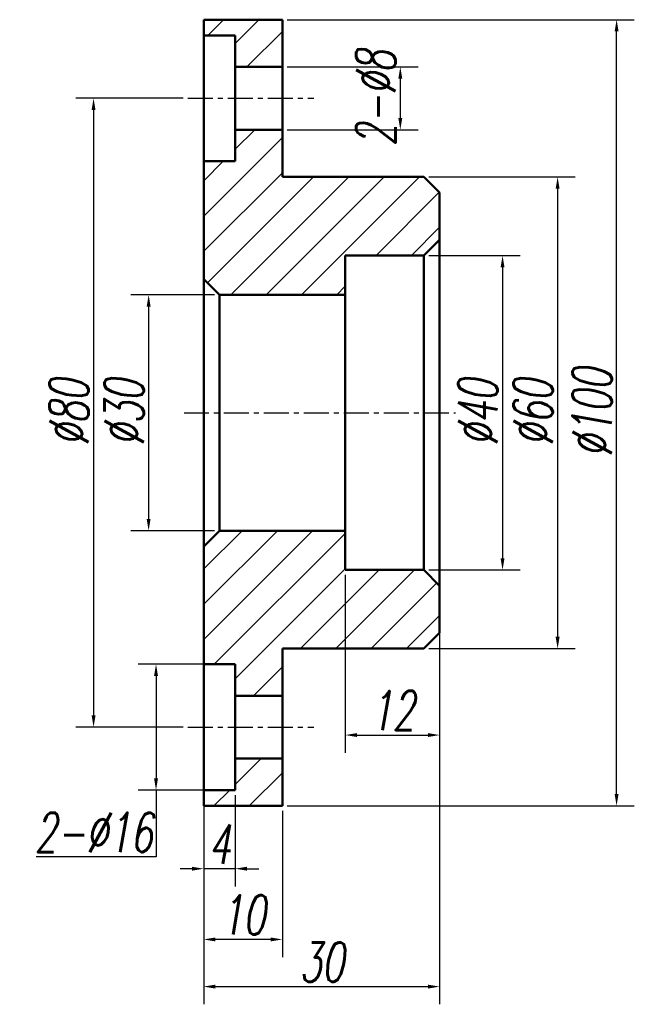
# Model space of a CAD drawing. Header units: millimetres. Extents: x -26 to 52, y 113 to 238.
import ezdxf

# ---------------------------------------------------------------- set-up
doc = ezdxf.new("R2010")
doc.units = ezdxf.units.MM
doc.header["$LTSCALE"] = 0.1
doc.header["$PDMODE"] = 34
doc.linetypes.add('CENTER', pattern=[50.8, 31.75, -6.35, 6.35, -6.35])
for name, color, linetype in [('1中心线', 1, 'CENTER'), ('5尺寸', 5, 'Continuous'), ('7剖面线', 7, 'Continuous')]:
    doc.layers.add(name, color=color, linetype=linetype)
doc.layers.add('2粗实线', color=7, linetype='Continuous', lineweight=50)
doc.styles.add('dim', font='txt.shx', dxfattribs={"width": 0.66, "oblique": 10})
doc.dimstyles.new('Djxzt', dxfattribs={"dimtxt": 5, "dimasz": 1.5, "dimexe": 2.25, "dimexo": 0.625, "dimtad": 1, "dimtoh": 1, "dimdsep": 46, "dimtxsty": 'dim', "dimcen": 2.5, "dimclrd": 256, "dimclrt": 256, "dimadec": 0, "dimazin": 0, "dimtfac": 1, "dimtmove": 0, "dimatfit": 3, "dimfxl": 1, "dimlwd": -1, "dimarcsym": 0})
doc.dimstyles.new('jxzt', dxfattribs={"dimtxt": 5, "dimasz": 1.5, "dimexe": 2.25, "dimexo": 0.625, "dimtad": 1, "dimtoh": 1, "dimdsep": 46, "dimtxsty": 'dim', "dimcen": 2.5, "dimclrd": 256, "dimclrt": 256, "dimadec": 0, "dimazin": 0, "dimtfac": 1, "dimtmove": 0, "dimatfit": 3, "dimfxl": 1, "dimlwd": -1, "dimarcsym": 0})

# ---------------------------------------------------------------- blocks, each defined once
blk = doc.blocks.new('*D1')
at = {"layer": '5尺寸', "color": 0, "lineweight": -2}
for p, q in [((-2.5, 139.375), (-2.5, 127.75)), ((1.5, 139.375), (1.5, 127.75))]:
    blk.add_line(p, q, dxfattribs=at)
at = {"layer": '5尺寸'}
for p, q in [((-4, 130), (-5.5, 130)), ((1.5, 130), (-2.5, 130)), ((3, 130), (4.5, 130))]:
    blk.add_line(p, q, dxfattribs=at)
for points in [[(-4, 130.25), (-4, 129.75), (-2.5, 130)], [(3, 130.25), (3, 129.75), (1.5, 130)]]:
    blk.add_solid(points, dxfattribs=at)
at = {"layer": 'Defpoints', "color": 0}
for p in [(-2.5, 140), (1.5, 140), (-2.5, 130)]:
    blk.add_point(p, dxfattribs=at)
at = {"layer": '5尺寸', "insert": (-0.5, 133.125), "char_height": 5, "attachment_point": 5, "style": 'dim'}
blk.add_mtext('4', dxfattribs=at)
blk = doc.blocks.new('*D2')
at = {"layer": '5尺寸', "color": 0, "lineweight": -2}
for p, q in [((-2.5, 137.375), (-2.5, 118.75)), ((7.5, 137.375), (7.5, 118.75))]:
    blk.add_line(p, q, dxfattribs=at)
at = {"layer": '5尺寸'}
blk.add_line((6, 121), (-1, 121), dxfattribs=at)
for points in [[(-1, 121.25), (-1, 120.75), (-2.5, 121)], [(6, 121.25), (6, 120.75), (7.5, 121)]]:
    blk.add_solid(points, dxfattribs=at)
at = {"layer": 'Defpoints', "color": 0}
for p in [(-2.5, 138), (7.5, 138), (-2.5, 121)]:
    blk.add_point(p, dxfattribs=at)
at = {"layer": '5尺寸', "insert": (2.5, 124.125), "char_height": 5, "attachment_point": 5, "style": 'dim'}
blk.add_mtext('10', dxfattribs=at)
blk = doc.blocks.new('*D3')
at = {"layer": '5尺寸', "color": 0, "lineweight": -2}
for p, q in [((27.5, 159.375), (27.5, 112.75)), ((-2.5, 136.75), (-2.5, 112.75))]:
    blk.add_line(p, q, dxfattribs=at)
at = {"layer": '5尺寸'}
blk.add_line((-1, 115), (26, 115), dxfattribs=at)
for points in [[(-1, 115.25), (-1, 114.75), (-2.5, 115)], [(26, 115.25), (26, 114.75), (27.5, 115)]]:
    blk.add_solid(points, dxfattribs=at)
at = {"layer": 'Defpoints', "color": 0}
for p in [(27.5, 160), (-2.5, 137.375), (27.5, 115)]:
    blk.add_point(p, dxfattribs=at)
at = {"layer": '5尺寸', "insert": (12.5, 118.125), "char_height": 5, "attachment_point": 5, "style": 'dim'}
blk.add_mtext('30', dxfattribs=at)
blk = doc.blocks.new('*D4')
at = {"layer": '5尺寸', "color": 0, "lineweight": -2}
for p, q in [((15.5, 167.375), (15.5, 144.75)), ((27.5, 167.375), (27.5, 144.75))]:
    blk.add_line(p, q, dxfattribs=at)
at = {"layer": '5尺寸'}
blk.add_line((17, 147), (26, 147), dxfattribs=at)
for points in [[(17, 147.25), (17, 146.75), (15.5, 147)], [(26, 147.25), (26, 146.75), (27.5, 147)]]:
    blk.add_solid(points, dxfattribs=at)
at = {"layer": 'Defpoints', "color": 0}
for p in [(15.5, 168), (27.5, 168), (27.5, 147)]:
    blk.add_point(p, dxfattribs=at)
at = {"layer": '5尺寸', "insert": (21.5, 150.125), "char_height": 5, "attachment_point": 5, "style": 'dim'}
blk.add_mtext('12', dxfattribs=at)
blk = doc.blocks.new('*D5')
at = {"layer": '5尺寸', "color": 0, "lineweight": -2}
for p, q in [((-1.125, 203), (-11.75, 203)), ((-1.125, 173), (-11.75, 173))]:
    blk.add_line(p, q, dxfattribs=at)
at = {"layer": '5尺寸'}
blk.add_line((-9.5, 201.5), (-9.5, 174.5), dxfattribs=at)
for points in [[(-9.75, 201.5), (-9.25, 201.5), (-9.5, 203)], [(-9.75, 174.5), (-9.25, 174.5), (-9.5, 173)]]:
    blk.add_solid(points, dxfattribs=at)
at = {"layer": 'Defpoints', "color": 0}
for p in [(-0.5, 203), (-9.5, 173), (-0.5, 173)]:
    blk.add_point(p, dxfattribs=at)
at = {"layer": '5尺寸', "insert": (-12.625, 188), "char_height": 5, "attachment_point": 5, "rotation": 90, "style": 'dim'}
blk.add_mtext('%%c30', dxfattribs=at)
blk = doc.blocks.new('*D6')
at = {"layer": '5尺寸', "color": 0, "lineweight": -2}
for p, q in [((26.125, 208), (37.75, 208)), ((26.125, 168), (37.75, 168))]:
    blk.add_line(p, q, dxfattribs=at)
at = {"layer": '5尺寸'}
blk.add_line((35.5, 206.5), (35.5, 169.5), dxfattribs=at)
for points in [[(35.25, 206.5), (35.75, 206.5), (35.5, 208)], [(35.25, 169.5), (35.75, 169.5), (35.5, 168)]]:
    blk.add_solid(points, dxfattribs=at)
at = {"layer": 'Defpoints', "color": 0}
for p in [(25.5, 208), (25.5, 168), (35.5, 168)]:
    blk.add_point(p, dxfattribs=at)
at = {"layer": '5尺寸', "insert": (32.375, 188), "char_height": 5, "attachment_point": 5, "rotation": 90, "style": 'dim'}
blk.add_mtext('%%c40', dxfattribs=at)
blk = doc.blocks.new('*D7')
at = {"layer": '5尺寸', "color": 0, "lineweight": -2}
for p, q in [((26.125, 218), (44.75, 218)), ((26.125, 158), (44.75, 158))]:
    blk.add_line(p, q, dxfattribs=at)
at = {"layer": '5尺寸'}
blk.add_line((42.5, 216.5), (42.5, 159.5), dxfattribs=at)
for points in [[(42.25, 216.5), (42.75, 216.5), (42.5, 218)], [(42.25, 159.5), (42.75, 159.5), (42.5, 158)]]:
    blk.add_solid(points, dxfattribs=at)
at = {"layer": 'Defpoints', "color": 0}
for p in [(25.5, 218), (25.5, 158), (42.5, 158)]:
    blk.add_point(p, dxfattribs=at)
at = {"layer": '5尺寸', "insert": (39.375, 188), "char_height": 5, "attachment_point": 5, "rotation": 90, "style": 'dim'}
blk.add_mtext('%%c60', dxfattribs=at)
blk = doc.blocks.new('*D8')
at = {"layer": '5尺寸', "color": 0, "lineweight": -2}
for p, q in [((8.125, 238), (52.25, 238)), ((8.125, 138), (52.25, 138))]:
    blk.add_line(p, q, dxfattribs=at)
at = {"layer": '5尺寸'}
blk.add_line((50, 139.5), (50, 236.5), dxfattribs=at)
for points in [[(49.75, 236.5), (50.25, 236.5), (50, 238)], [(49.75, 139.5), (50.25, 139.5), (50, 138)]]:
    blk.add_solid(points, dxfattribs=at)
at = {"layer": 'Defpoints', "color": 0}
for p in [(7.5, 238), (50, 238), (7.5, 138)]:
    blk.add_point(p, dxfattribs=at)
at = {"layer": '5尺寸', "insert": (46.875, 188), "char_height": 5, "attachment_point": 5, "rotation": 90, "style": 'dim'}
blk.add_mtext('%%c100', dxfattribs=at)
blk = doc.blocks.new('*D9')
at = {"layer": '5尺寸', "color": 0, "lineweight": -2}
for p, q in [((-5.125, 228), (-18.75, 228)), ((-5.125, 148), (-18.75, 148))]:
    blk.add_line(p, q, dxfattribs=at)
at = {"layer": '5尺寸'}
blk.add_line((-16.5, 226.5), (-16.5, 149.5), dxfattribs=at)
for points in [[(-16.75, 226.5), (-16.25, 226.5), (-16.5, 228)], [(-16.75, 149.5), (-16.25, 149.5), (-16.5, 148)]]:
    blk.add_solid(points, dxfattribs=at)
at = {"layer": 'Defpoints', "color": 0}
for p in [(-4.5, 228), (-16.5, 148), (-4.5, 148)]:
    blk.add_point(p, dxfattribs=at)
at = {"layer": '5尺寸', "insert": (-19.625, 188), "char_height": 5, "attachment_point": 5, "rotation": 90, "style": 'dim'}
blk.add_mtext('%%c80', dxfattribs=at)
blk = doc.blocks.new('*D10')
at = {"layer": '5尺寸', "color": 0, "lineweight": -2}
for p, q in [((0.87, 156), (-10.81, 156)), ((0.87, 140), (-10.81, 140))]:
    blk.add_line(p, q, dxfattribs=at)
at = {"layer": '5尺寸'}
for p, q in [((-8.56, 154.5), (-8.56, 141.5)), ((-8.56, 140), (-8.56, 131.5)), ((-8.56, 131.5), (-23.82, 131.5))]:
    blk.add_line(p, q, dxfattribs=at)
for points in [[(-8.81, 154.5), (-8.31, 154.5), (-8.56, 156)], [(-8.81, 141.5), (-8.31, 141.5), (-8.56, 140)]]:
    blk.add_solid(points, dxfattribs=at)
at = {"layer": 'Defpoints', "color": 0}
for p in [(1.5, 156), (-8.56, 140), (1.5, 140)]:
    blk.add_point(p, dxfattribs=at)
at = {"layer": '5尺寸', "insert": (-16.5, 134.62), "char_height": 5, "attachment_point": 5, "style": 'dim'}
blk.add_mtext('2-%%c16', dxfattribs=at)
blk = doc.blocks.new('*D11')
at = {"layer": '5尺寸', "color": 0, "lineweight": -2}
for p, q in [((8.125, 232), (24.75, 232)), ((8.125, 224), (24.75, 224))]:
    blk.add_line(p, q, dxfattribs=at)
at = {"layer": '5尺寸'}
blk.add_line((22.5, 230.5), (22.5, 225.5), dxfattribs=at)
for points in [[(22.25, 230.5), (22.75, 230.5), (22.5, 232)], [(22.25, 225.5), (22.75, 225.5), (22.5, 224)]]:
    blk.add_solid(points, dxfattribs=at)
at = {"layer": 'Defpoints', "color": 0}
for p in [(7.5, 232), (7.5, 224), (22.5, 224)]:
    blk.add_point(p, dxfattribs=at)
at = {"layer": '5尺寸', "insert": (19.375, 228), "char_height": 5, "attachment_point": 5, "rotation": 90, "style": 'dim'}
blk.add_mtext('2-%%C8', dxfattribs=at)

msp = doc.modelspace()

# ---------------------------------------------------------------- hatches: boundary and pattern name
at = {"layer": '7剖面线'}
h = msp.add_hatch(dxfattribs=at)
h.set_pattern_fill('ANSI31', color=256, style=0)
h.paths.add_polyline_path([(27.5, 216), (25.5, 218), (7.5, 218), (7.5, 224), (1.5, 224), (1.5, 220), (-2.5, 220), (-2.5, 205), (-0.5, 203), (15.5, 203), (15.5, 208), (25.5, 208), (27.5, 210)])
h.paths.add_polyline_path([(7.5, 238), (-2.5, 238), (-2.5, 236), (1.5, 236), (1.5, 232), (7.5, 232)])
h.paths.add_polyline_path([(27.5, 166), (25.5, 168), (15.5, 168), (15.5, 173), (-0.5, 173), (-2.5, 171), (-2.5, 156), (1.5, 156), (1.5, 152), (7.5, 152), (7.5, 158), (25.5, 158), (27.5, 160)])
h.paths.add_polyline_path([(7.5, 144), (1.5, 144), (1.5, 140), (-2.5, 140), (-2.5, 138), (7.5, 138)])

# ---------------------------------------------------------------- linework, layer by layer
at = {"layer": '1中心线'}
for p, q in [((-2.5, 238), (-2.5, 138)), ((-2.5, 138), (-2.5, 238)), ((-4.5, 228), (11.5, 228)), ((-5, 188), (29.5, 188)), ((-5, 188), (29.5, 188)), ((-4.5, 148), (11.5, 148))]:
    msp.add_line(p, q, dxfattribs=at)
at = {"layer": '2粗实线'}
for p, q in [((-2.5, 238), (-2.5, 205)), ((-2.5, 238), (7.5, 238)), ((7.5, 238), (7.5, 218)), ((1.5, 236), (-2.5, 236)), ((1.5, 220), (1.5, 236)), ((1.5, 232), (7.5, 232)), ((1.5, 224), (7.5, 224)), ((-2.5, 220), (1.5, 220)), ((7.5, 218), (25.5, 218)), ((25.5, 218), (27.5, 216)), ((27.5, 216), (27.5, 210)), ((27.5, 210), (25.5, 208)), ((27.5, 210), (27.5, 188)), ((25.5, 208), (15.5, 208)), ((15.5, 208), (15.5, 188)), ((25.5, 208), (25.5, 188)), ((-0.5, 203), (-2.5, 205)), ((-2.5, 205), (-2.5, 188)), ((15.5, 203), (-0.5, 203)), ((-0.5, 203), (-0.5, 188)), ((-2.5, 171), (-2.5, 188)), ((-0.5, 173), (-0.5, 188)), ((15.5, 168), (15.5, 188)), ((25.5, 168), (25.5, 188)), ((27.5, 166), (27.5, 188)), ((-0.5, 173), (-2.5, 171)), ((15.5, 173), (-0.5, 173)), ((-2.5, 138), (-2.5, 171)), ((25.5, 168), (15.5, 168)), ((27.5, 166), (25.5, 168)), ((27.5, 160), (27.5, 166)), ((25.5, 158), (27.5, 160)), ((7.5, 138), (7.5, 158)), ((7.5, 158), (25.5, 158)), ((-2.5, 156), (1.5, 156)), ((1.5, 156), (1.5, 140)), ((1.5, 152), (7.5, 152)), ((1.5, 144), (7.5, 144)), ((1.5, 140), (-2.5, 140)), ((-2.5, 138), (7.5, 138))]:
    msp.add_line(p, q, dxfattribs=at)

# ---------------------------------------------------------------- dimensions: what is measured, and where the dimension line sits
at = {"layer": '5尺寸'}
for base, p1, p2, picture, middle in [((50, 238), (7.5, 138), (7.5, 238), '*D8', (46.875, 188)), ((-16.5, 148), (-4.5, 228), (-4.5, 148), '*D9', (-19.625, 188)), ((42.5, 158), (25.5, 218), (25.5, 158), '*D7', (39.375, 188)), ((35.5, 168), (25.5, 208), (25.5, 168), '*D6', (32.375, 188)), ((-9.5, 173), (-0.5, 203), (-0.5, 173), '*D5', (-12.625, 188))]:
    dim = msp.add_linear_dim(base=base, p1=p1, p2=p2, angle=90, dimstyle='Djxzt', override={"dimpost": '%%c<>'}, dxfattribs=at)
    dim.commit()
    dim.dimension.update_dxf_attribs({"geometry": picture, "text_midpoint": middle})
for base, p1, p2, text, picture, middle in [((22.5, 224), (7.5, 232), (7.5, 224), '2-%%C8', '*D11', (22.5, 228)), ((-8.559, 140), (1.5, 156), (1.5, 140), '2-%%c16', '*D10', (-16.5, 131.5))]:
    dim = msp.add_linear_dim(base=base, p1=p1, p2=p2, angle=90, text=text, dimstyle='Djxzt', override={"dimpost": '%%c<>'}, dxfattribs=at)
    dim.commit()
    dim.dimension.update_dxf_attribs({"geometry": picture, "text_midpoint": middle, "dimtype": 160})
for base, p1, p2, picture, middle in [((27.5, 147), (15.5, 168), (27.5, 168), '*D4', (21.5, 150.125)), ((27.5, 115), (-2.5, 137.375), (27.5, 160), '*D3', (12.5, 118.125)), ((-2.5, 130), (1.5, 140), (-2.5, 140), '*D1', (-0.5, 133.125)), ((-2.5, 121), (7.5, 138), (-2.5, 138), '*D2', (2.5, 124.125))]:
    dim = msp.add_linear_dim(base=base, p1=p1, p2=p2, dimstyle='jxzt', dxfattribs=at)
    dim.commit()
    dim.dimension.update_dxf_attribs({"geometry": picture, "text_midpoint": middle})

doc.saveas('drawing.dxf')
